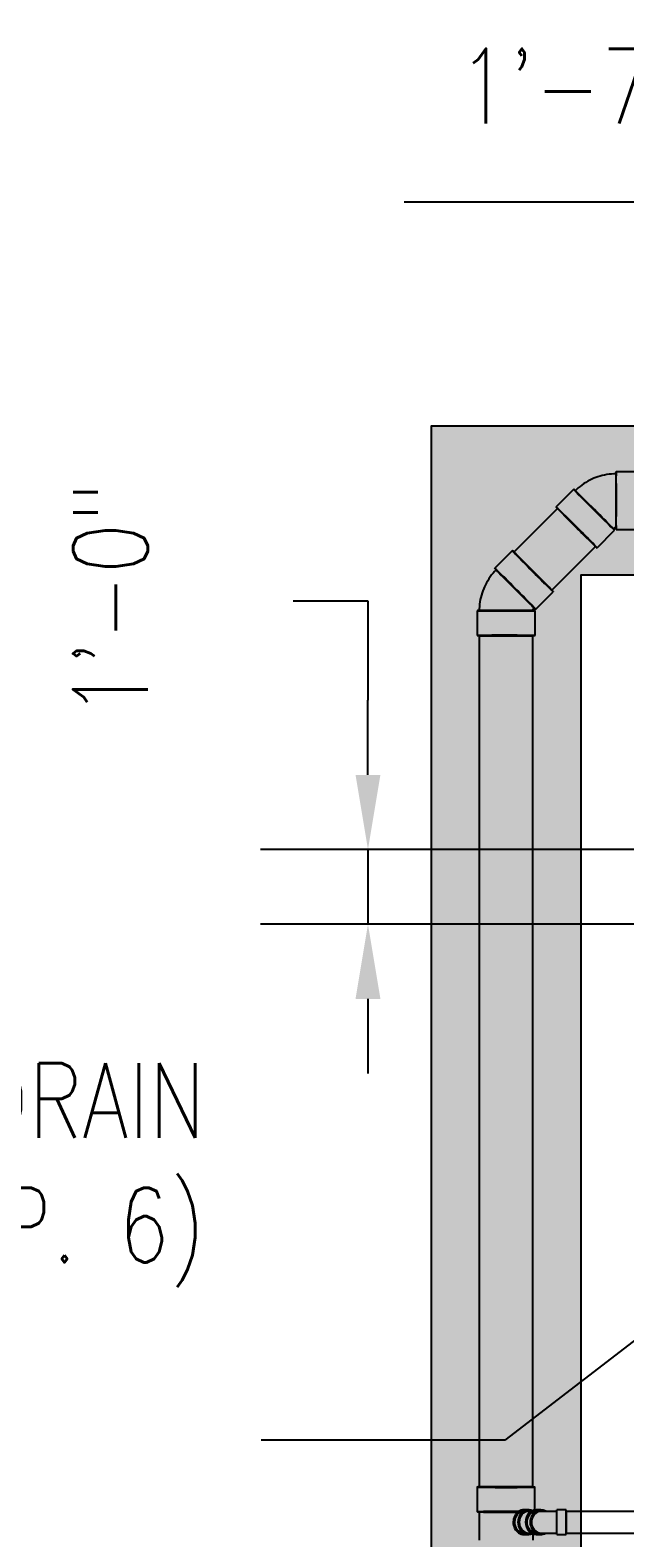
# Model space of a CAD drawing. Header units: inches. Extents: x -11997 to 19746, y -923 to 3129.
# Tile 10 of 25: x -700 to -605, y -155 to 88. Entities that reach past the tile are written whole.
import ezdxf
from ezdxf import colors
from ezdxf.entities.mleader import LeaderData, LeaderLine
from ezdxf.math import Vec2, Vec3

# ---------------------------------------------------------------- set-up
doc = ezdxf.new("R2010")
doc.units = ezdxf.units.IN
doc.header["$MEASUREMENT"] = 0
doc.layers.add('A-WALL-PATT', color=9, linetype='Continuous', true_color=0x808080)
for name, color, linetype in [('P-PIPE', 3, 'Continuous'), ('S-ANNO-DIMS', 1, 'Continuous'), ('S-ANNO-NOTE', 2, 'Continuous')]:
    doc.layers.add(name, color=color, linetype=linetype)
doc.styles.add('Annotative', font='romans.shx', dxfattribs={"width": 0.8, "height": 0.125})
doc.dimstyles.new('Annotative', dxfattribs={"dimscale": 0, "dimtxt": 0.125, "dimasz": 0.125, "dimexe": 0.18, "dimexo": 0.0625, "dimgap": 0.09, "dimtad": 1, "dimdec": 3, "dimzin": 3, "dimdsep": 46, "dimlunit": 4, "dimtxsty": 'Annotative', "dimcen": 0.09, "dimclrt": 2, "dimazin": 2, "dimtfac": 1, "dimtdec": 3, "dimtmove": 0, "dimatfit": 0, "dimfxl": 1, "dimtfill": 1, "dimfrac": 2, "dimtolj": 1, "dimtzin": 0, "dimarcsym": 0})
pattern_1 = [(228.0127875, (-816.34173, -1536.20594), (-8, -9), [0.134536, -13.31908805]), (184.9697407, (-816.43173, -1536.305937), (12, 1), [0.230868, -22.85592476]), (132.510447, (-816.66173, -1536.32594), (10, -11), [0.162788, -16.1160326]), (267.273689, (-817.05173, -1536.575937), (1, 20), [0.210238, -20.81355804]), (292.8336542, (-817.06173, -1536.785937), (-5, 12), [0.206155, -20.40937313]), (357.273689, (-816.98173, -1536.975937), (-20, 1), [0.210238, -20.81355804]), (37.6942405, (-816.77173, -1536.985937), (-13, -10), [0.278029, -27.52484855]), (72.2553284, (-816.55173, -1536.815937), (7, 22), [0.262488, -25.9863215]), (121.4295656, (-816.47173, -1536.565937), (-8, 13), [0.21095, -20.8840731]), (175.2363583, (-816.58173, -1536.38594), (11, -1), [0.240832, -11.80076258]), (222.3974378, (-816.82173, -1536.365937), (-12, -11), [0.311448, -30.833375]), (138.814075, (-816.06173, -1536.58594), (-7, 6), [0.106301, -10.5238448]), (171.4692344, (-816.14173, -1536.515937), (13, -2), [0.202237, -20.0215114]), (225, (-816.3417, -1536.48594), (-1e-16, -1), [0.141421, -1.27279256]), (203.1985905, (-816.41173, -1536.36594), (5, 2), [0.076158, -7.5396151]), (291.8014095, (-816.48173, -1536.39594), (-1, 3), [0.107703, -5.2774618]), (30.9637565, (-816.44173, -1536.49594), (3, 2), [0.174929, -5.6560229]), (161.565051, (-816.29173, -1536.40594), (2, -1), [0.126491, -3.03578666]), (16.3895403, (-817.06173, -1536.395937), (10, 3), [0.1772, -17.54284515]), (70.346176, (-816.89173, -1536.34594), (-4, -11), [0.148661, -14.71740775]), (293.1985905, (-816.29173, -1536.20594), (-2, 5), [0.152315, -7.4634581]), (343.6104597, (-816.23173, -1536.345937), (-10, 3), [0.1772, -17.54284515]), (339.443955, (-817.06173, -1537.01594), (-5, 2), [0.17088, -8.37312375]), (294.7751406, (-816.90173, -1537.07594), (-5, 11), [0.143178, -14.17464306]), (66.8014095, (-816.28173, -1537.20594), (2, 5), [0.152315, -7.4634581]), (17.3540246, (-816.22173, -1537.065937), (-13, -4), [0.167631, -16.5954236]), (69.443955, (-816.77173, -1537.20594), (-2, -5), [0.08544, -8.45856375]), (101.309932, (-816.34173, -1537.20594), (-1, 4), [0.05099, -5.0480295]), (165.963757, (-816.35173, -1537.15594), (3, -1), [0.206155, -3.91695063]), (186.009006, (-816.55173, -1537.105937), (10, 1), [0.19105, -18.91392317]), (303.690068, (-816.44173, -1536.58594), (-1, 2), [0.144222, -3.46132928]), (353.1572266, (-816.36173, -1536.705937), (17, -2), [0.251794, -24.92756262]), (60.945396, (-816.11173, -1536.73594), (-4, -7), [0.102956, -10.19267414]), (90, (-816.0617, -1536.6459), (-1, 1), [0.06, -0.94]), (120.256437, (-816.57173, -1537.07594), (4, -7), [0.138924, -13.75352]), (48.0127875, (-816.64173, -1536.95594), (8, 9), [0.269072, -13.18455205]), (0, (-816.4617, -1536.7559), (1, 1), [0.26, -0.74]), (325.3048465, (-816.20173, -1536.75594), (10, -7), [0.158114, -15.6532743]), (254.054604, (-816.07173, -1536.84594), (-1, -4), [0.145602, -7.1345079]), (207.6459754, (-816.11173, -1536.985937), (-19, -10), [0.237065, -23.4694742]), (175.4260787, (-816.32173, -1537.095937), (-13, 1), [0.250799, -24.8290734])]

# ---------------------------------------------------------------- blocks, each defined once
blk = doc.blocks.new('Bend - PVC - Sch 40 - DWV_USACE - Standard-1105255-00_SP_Foundation Drainage Plan-TO FDN_DOC')
at = {"layer": 'P-PIPE'}
for p, q in [((222.75, 1545.81), (218.75, 1545.81)), ((211.94, 1542.99), (209.11, 1540.16)), ((215.7, 1533.58), (218.52, 1536.41)), ((218.75, 1536.5), (222.75, 1536.5))]:
    blk.add_line(p, q, dxfattribs=at)
at = {"layer": 'P-PIPE', "flags": 128}
for points in [[(218.75, 1545.47), (218.38, 1545.46), (218.01, 1545.44), (217.64, 1545.4), (217.27, 1545.35), (216.91, 1545.28), (216.54, 1545.2), (216.18, 1545.11), (215.83, 1545), (215.48, 1544.87), (215.2, 1544.76)], [(215.2, 1544.76), (214.86, 1544.61), (214.52, 1544.45), (214.19, 1544.28), (213.87, 1544.09), (213.56, 1543.89), (213.26, 1543.67), (212.96, 1543.45), (212.68, 1543.21), (212.4, 1542.96), (212.18, 1542.75)], [(218.28, 1536.65), (218.3, 1536.67), (218.32, 1536.69), (218.34, 1536.7), (218.36, 1536.72), (218.38, 1536.73), (218.41, 1536.75), (218.43, 1536.76), (218.45, 1536.77), (218.48, 1536.79), (218.5, 1536.79)], [(218.5, 1536.79), (218.52, 1536.8), (218.55, 1536.81), (218.57, 1536.82), (218.6, 1536.83), (218.63, 1536.83), (218.65, 1536.84), (218.68, 1536.84), (218.7, 1536.84), (218.73, 1536.84), (218.75, 1536.85)]]:
    blk.add_lwpolyline(points, dxfattribs=at)
at = {"layer": 'P-PIPE'}
for centre, major_axis, start_param, end_param in [((218.75, 1541.16), (0, 4.66), 0.004314, 3.145907), ((218.75, 1541.16), (0, 4.31), 0.004314, 3.145907), ((218.75, 1541.16), (0, 4.66), 3.145907, 6.2875), ((218.75, 1541.16), (0, 4.31), 3.145907, 6.2875), ((222.75, 1541.16), (0, 4.66), 0.004314, 3.145907), ((222.75, 1541.16), (0, 4.66), 3.145907, 6.2875), ((215.23, 1539.7), (-3.29, 3.29), 6.278871, 9.420463), ((215.23, 1539.7), (-3.29, 3.29), 3.137278, 6.278871), ((215.23, 1539.7), (-3.05, 3.05), 6.278871, 9.420463), ((215.23, 1539.7), (-3.05, 3.05), 3.137278, 6.278871), ((212.4, 1536.87), (-3.29, 3.29), 6.278871, 9.420463), ((212.4, 1536.87), (-3.29, 3.29), 3.137278, 6.278871)]:
    blk.add_ellipse(centre, major_axis=major_axis, ratio=0.010416, start_param=start_param, end_param=end_param, dxfattribs=at)
blk = doc.blocks.new('Bend - PVC - Sch 40 - DWV_USACE - Standard-1110594-00_SP_Foundation Drainage Plan-TO FDN_DOC')
at = {"layer": 'P-PIPE'}
for p, q in [((206.67, 1387.02), (205.92, 1387.02)), ((210.71, 1387.02), (209.21, 1387.02)), ((209.21, 1383.06), (209.21, 1387.02)), ((210.71, 1383.06), (210.71, 1387.02)), ((205.92, 1383.06), (206.67, 1383.06)), ((209.21, 1385.04), (209.21, 1385.04)), ((209.21, 1385.04), (209.21, 1385.04)), ((209.21, 1385.04), (209.21, 1385.04)), ((209.21, 1385.04), (209.21, 1385.04)), ((209.21, 1383.06), (210.71, 1383.06)), ((210.71, 1385.04), (210.71, 1385.04)), ((210.71, 1385.04), (210.71, 1385.04))]:
    blk.add_line(p, q, dxfattribs=at)
at = {"layer": 'P-PIPE', "flags": 128}
for points in [[(209.21, 1386.79), (209.09, 1386.79), (208.97, 1386.79), (208.86, 1386.79), (208.74, 1386.79), (208.63, 1386.79), (208.51, 1386.79), (208.4, 1386.79), (208.29, 1386.79), (208.18, 1386.79), (208.07, 1386.79), (207.96, 1386.79), (207.86, 1386.79), (207.75, 1386.79), (207.65, 1386.79), (207.56, 1386.79), (207.46, 1386.79), (207.37, 1386.79), (207.28, 1386.79), (207.19, 1386.79), (207.11, 1386.79), (207.03, 1386.79), (206.95, 1386.79), (206.88, 1386.79), (206.81, 1386.79), (206.75, 1386.79), (206.68, 1386.79), (206.67, 1386.79)], [(206.67, 1383.29), (206.73, 1383.29), (206.8, 1383.29), (206.87, 1383.29), (206.94, 1383.29), (207.02, 1383.29), (207.09, 1383.29), (207.18, 1383.29), (207.26, 1383.29), (207.35, 1383.29), (207.44, 1383.29), (207.54, 1383.29), (207.64, 1383.29), (207.74, 1383.29), (207.84, 1383.29), (207.94, 1383.29), (208.05, 1383.29), (208.16, 1383.29), (208.27, 1383.29), (208.38, 1383.29), (208.49, 1383.29), (208.6, 1383.29), (208.72, 1383.29), (208.84, 1383.29), (208.95, 1383.29), (209.07, 1383.29), (209.19, 1383.29), (209.21, 1383.29)]]:
    blk.add_lwpolyline(points, dxfattribs=at)
at = {"layer": 'P-PIPE'}
for centre, major_axis, start_param, end_param in [((205.92, 1385.04), (0, 1.98), 6.062597, 7.853982), ((206.67, 1385.04), (0, 1.98), 5.813092, 7.853982), ((206.67, 1385.04), (0, 1.75), 6.283185, 7.853982), ((205.92, 1385.04), (0, 1.98), 1.570796, 3.141593), ((206.67, 1385.04), (0, 1.98), 1.570796, 3.627428), ((206.67, 1385.04), (0, 1.75), 1.570796, 3.141593)]:
    blk.add_ellipse(centre, major_axis=major_axis, ratio=0.866025, start_param=start_param, end_param=end_param, dxfattribs=at)
blk = doc.blocks.new('Mechanical_Box_H_rvt-1-00_SP_Foundation Drainage Plan-TO FDN_DOC')
at = {"layer": 'P-PIPE'}
for p, q in [((201.35, 1547.92), (194.31, 1540.88)), ((200.41, 1534.78), (207.45, 1541.82)), ((188.76, 1527.48), (188.76, 1390.69)), ((197.39, 1390.69), (197.39, 1527.48)), ((188.44, 1390.69), (188.44, 1386.71)), ((197.71, 1387.16), (197.71, 1390.69)), ((188.74, 1386.71), (188.74, 1382.14)), ((196.71, 1387.02), (195.94, 1387.04)), ((197.12, 1386.79), (196.7, 1386.79)), ((205.08, 1386.79), (202.71, 1386.79)), ((202.71, 1385.04), (202.71, 1386.79)), ((202.71, 1386.79), (202.71, 1385.04)), ((266.51, 1386.79), (205.08, 1386.79)), ((195.94, 1383.08), (196.65, 1383.07)), ((196.69, 1383.29), (197.12, 1383.29)), ((197.42, 1382.14), (197.42, 1383.08)), ((202.71, 1383.29), (202.71, 1385.04)), ((202.71, 1385.04), (202.71, 1383.29)), ((202.71, 1383.29), (205.08, 1383.29)), ((205.08, 1383.29), (266.51, 1383.29))]:
    blk.add_line(p, q, dxfattribs=at)
for centre, major_axis, ratio, start_param, end_param in [((204.4, 1544.87), (-3.05, 3.05), 0.010416, 4.712389, 6.283185), ((204.4, 1544.87), (-3.05, 3.05), 0.010416, 0, 1.570796), ((204.4, 1544.87), (-3.05, 3.05), 0.010416, 1.570796, 3.141593), ((204.4, 1544.87), (-3.05, 3.05), 0.010416, 3.141593, 4.712389), ((197.36, 1537.83), (-3.05, 3.05), 0.010416, 4.712389, 6.283185), ((197.36, 1537.83), (-3.05, 3.05), 0.010416, 0, 1.570796), ((197.36, 1537.83), (-3.05, 3.05), 0.010416, 1.570796, 3.141593), ((197.36, 1537.83), (-3.05, 3.05), 0.010416, 3.141593, 4.712389), ((193.08, 1527.48), (4.31, 0), 0.010416, 1.570796, 3.141593), ((193.08, 1527.48), (4.31, 0), 0.010416, 3.141593, 4.712389), ((193.08, 1527.48), (4.31, 0), 0.010416, 0, 1.570796), ((193.08, 1527.48), (4.31, 0), 0.010416, 4.712389, 6.283185), ((193.08, 1390.69), (4.63, 0), 0.010416, 2.094395, 5.235988), ((193.08, 1390.69), (-4.31, 0), 0.010416, 4.712389, 6.283185), ((193.08, 1390.69), (4.31, 0), 0.010416, 3.141593, 4.712389), ((193.08, 1390.69), (4.63, 0), 0.010416, 5.235988, 8.37758), ((193.08, 1390.69), (-4.31, 0), 0.010416, 3.141593, 4.712389), ((193.08, 1390.69), (4.31, 0), 0.010416, 4.712389, 6.283185), ((193.08, 1386.71), (4.63, 0), 0.010416, 2.094395, 5.128756), ((193.08, 1386.71), (4.34, 0), 0.010416, 2.094395, 5.160065), ((193.08, 1386.71), (4.63, 0), 0.010416, 7.409861, 8.37758), ((193.08, 1386.71), (4.34, 0), 0.010416, 7.378564, 8.37758), ((195.94, 1385.06), (0.04, 1.98), 0.865978, 0.02083, 3.162423), ((195.94, 1385.06), (0.03, 1.75), 0.865978, 0.034183, 3.107409), ((196.69, 1385.04), (0.04, 1.98), 0.865978, -0.350594, 3.52864), ((196.69, 1385.04), (0, 1.75), 0.866025, 0, 1.570796), ((197.92, 1385.04), (0, 1.75), 0.866025, 0, 1.570796), ((196.69, 1385.04), (0, 1.75), 0.866025, 1.570796, 3.141593), ((197.92, 1385.04), (0, 1.75), 0.866025, 1.570796, 3.141593)]:
    blk.add_ellipse(centre, major_axis=major_axis, ratio=ratio, start_param=start_param, end_param=end_param, dxfattribs=at)
at = {"layer": 'P-PIPE', "color": 3, "lineweight": 9}
for name, p in [('Bend - PVC - Sch 40 - DWV_USACE - Standard-1105255-00_SP_Foundation Drainage Plan-TO FDN_DOC', (-8, 8)), ('Bend - PVC - Sch 40 - DWV_USACE - Standard-1110594-00_SP_Foundation Drainage Plan-TO FDN_DOC', (-8, 0))]:
    blk.add_blockref(name, p, dxfattribs=at)
at = {"layer": 'P-PIPE', "color": 3, "lineweight": 9, "rotation": 45.0000000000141}
blk.add_blockref('Bend - PVC - Sch 40 - DWV_USACE - Standard-1105255-00_SP_Foundation Drainage Plan-TO FDN_DOC', (1129.62, 290.56), dxfattribs=at)
blk = doc.blocks.new('*D37')
at = {"layer": 'Defpoints', "color": 0, "transparency": 16777216}
for p in [(-547.05, -44.1), (-646.18, -56.1), (-547.05, -56.1)]:
    blk.add_point(p, dxfattribs=at)
at = {"layer": 'S-ANNO-DIMS', "color": 0, "lineweight": -2, "transparency": 16777216}
for p, q in [((-658.18, -4.15), (-646.18, -4.15)), ((-646.18, -4.15), (-646.18, -20.1)), ((-646.18, -32.1), (-646.18, -20.1)), ((-553.05, -44.1), (-663.46, -44.1)), ((-646.18, -44.1), (-646.18, -56.1)), ((-553.05, -56.1), (-663.46, -56.1)), ((-646.18, -68.1), (-646.18, -80.1))]:
    blk.add_line(p, q, dxfattribs=at)
at = {"layer": 'S-ANNO-DIMS', "color": 0, "transparency": 16777216}
for points in [[(-648.18, -32.1), (-644.18, -32.1), (-646.18, -44.1)], [(-648.18, -68.1), (-644.18, -68.1), (-646.18, -56.1)]]:
    blk.add_solid(points, dxfattribs=at)
at = {"layer": 'S-ANNO-DIMS', "color": 2, "lineweight": -3, "transparency": 16777216, "insert": (-693.56, -22.89), "char_height": 12, "attachment_point": 1, "rotation": 90, "line_spacing_factor": 0.983083, "style": 'Annotative', "bg_fill": 3, "box_fill_scale": 1.25, "bg_fill_color": 256, "bg_fill_true_color": 13158600, "bg_fill_transparency": 0}
blk.add_mtext('\\A1;1\'-0"', dxfattribs=at)
blk = doc.blocks.new('*D75')
at = {"layer": 'Defpoints', "color": 0, "transparency": 16777216}
for p in [(-548.98, -11.92), (-548.98, -57.16), (-567.98, -62.01)]:
    blk.add_point(p, dxfattribs=at)
at = {"layer": 'S-ANNO-DIMS', "color": 0, "lineweight": -2, "transparency": 16777216}
for p, q in [((-585.61, 59.9), (-640.38, 59.9)), ((-558.48, -11.92), (-585.61, 59.9)), ((-567.98, -56.01), (-567.98, 5.36)), ((-548.98, -51.16), (-548.98, 5.36)), ((-579.98, -11.92), (-591.98, -11.92)), ((-567.98, -11.92), (-548.98, -11.92)), ((-567.98, -11.92), (-548.98, -11.92)), ((-536.98, -11.92), (-524.98, -11.92))]:
    blk.add_line(p, q, dxfattribs=at)
at = {"layer": 'S-ANNO-DIMS', "color": 0, "transparency": 16777216}
for points in [[(-579.98, -9.92), (-579.98, -13.92), (-567.98, -11.92)], [(-536.98, -9.92), (-536.98, -13.92), (-548.98, -11.92)]]:
    blk.add_solid(points, dxfattribs=at)
at = {"layer": 'S-ANNO-DIMS', "color": 2, "lineweight": -3, "transparency": 16777216, "insert": (-631.74, 84.54), "char_height": 12, "attachment_point": 1, "line_spacing_factor": 0.983083, "style": 'Annotative', "bg_fill": 3, "box_fill_scale": 1.25, "bg_fill_color": 256, "bg_fill_true_color": 13158600, "bg_fill_transparency": 0}
blk.add_mtext('\\A1;1\'-7"', dxfattribs=at)

msp = doc.modelspace()

# ---------------------------------------------------------------- hatches: boundary and pattern name
at = {"layer": 'A-WALL-PATT', "lineweight": -3}
h = msp.add_hatch(dxfattribs=at)
h.set_pattern_fill('GRAVEL', color=8)
h.set_pattern_definition(pattern_1)
h.paths.add_polyline_path([(956.3516, -686), (654.0157, -686), (654.0157, -606), (588.0157, -606), (588.0157, -392.0482), (612.0157, -392.0482), (612.0157, 0), (-611.9843, 0), (-611.9843, -392.0482), (-587.9843, -392.0482), (-587.9843, -606), (-653.9843, -606), (-653.9843, -686), (-956.3516, -686), (-956.3516, -662), (-677.9843, -662), (-677.9843, -582), (-611.9843, -582), (-611.9843, -416), (-635.9843, -416), (-635.9843, 23.9518), (636.0157, 23.9518), (636.0157, -416.0482), (612.0157, -416.0482), (612.0157, -582), (678.0157, -582), (678.0157, -662), (956.3516, -662)])
at = {"layer": 'A-WALL-PATT', "lineweight": -3, "transparency": 33554559}
h = msp.add_hatch(dxfattribs=at)
h.set_pattern_fill('GRAVEL', color=8, style=0)
h.set_pattern_definition(pattern_1)
h.paths.add_polyline_path([(956.3516, -686), (654.0157, -686), (654.0157, -606), (588.0157, -606), (588.0157, -392.0482), (612.0157, -392.0482), (612.0157, 0), (-611.9843, 0), (-611.9843, -392.0482), (-587.9843, -392.0482), (-587.9843, -606), (-653.9843, -606), (-653.9843, -686), (-956.3516, -686), (-956.3516, -662), (-677.9843, -662), (-677.9843, -582), (-611.9843, -582), (-611.9843, -416), (-635.9843, -416), (-635.9843, 23.9518), (636.0157, 23.9518), (636.0157, -416.0482), (612.0157, -416.0482), (612.0157, -582), (678.0157, -582), (678.0157, -662), (956.3516, -662)])
h = msp.add_hatch(dxfattribs=at)
h.set_pattern_fill('AR-SAND', color=8, scale=4)
h.set_pattern_definition([(37.5, (-817.062, -1537.206), (-0.251973, 7.707295), [0, -6.08, 0, -6.8, 0, -6.5]), (7.5, (-817.062, -1537.206), (7.079107, 11.288584), [0, -3.28, 0, -5.48, 0, -2.1]), (327.5, (-821.982, -1537.206), (12.456567, 0.022636), [0, -2, 0, -7.2, 0, -9.4]), (317.5, (-821.982, -1537.206), (12.024506, 3.5107), [0, -1, 0, -4.72, 0, -5.4])])
h.paths.add_polyline_path([(956.3516, -686), (654.0157, -686), (654.0157, -606), (588.0157, -606), (588.0157, -392.0482), (612.0157, -392.0482), (612.0157, 0), (-611.9843, 0), (-611.9843, -392.0482), (-587.9843, -392.0482), (-587.9843, -606), (-653.9843, -606), (-653.9843, -686), (-956.3516, -686), (-956.3516, -662), (-677.9843, -662), (-677.9843, -582), (-611.9843, -582), (-611.9843, -416), (-635.9843, -416), (-635.9843, 23.9518), (636.0157, 23.9518), (636.0157, -416.0482), (612.0157, -416.0482), (612.0157, -582), (678.0157, -582), (678.0157, -662), (956.3516, -662)])

# ---------------------------------------------------------------- block references
at = {"layer": 'P-PIPE', "color": 8, "lineweight": -3}
msp.add_blockref('Mechanical_Box_H_rvt-1-00_SP_Foundation Drainage Plan-TO FDN_DOC', (-817.0617, -1537.2059), dxfattribs=at)

# ---------------------------------------------------------------- next in the draw order: dimensions: what is measured, and where the dimension line sits
at = {"layer": 'S-ANNO-DIMS', "lineweight": -3}
dim = msp.add_linear_dim(base=(-646.1807, -56.0965), p1=(-547.0473, -44.0965), p2=(-547.0473, -56.0965), angle=90, dimstyle='Annotative', override={"dimpost": '\\X'}, dxfattribs=at)
dim.commit()
dim.dimension.update_dxf_attribs({"geometry": '*D37', "text_midpoint": (-668.7735, -4.1473), "dimtype": 160, "text_rotation": 90})

# ---------------------------------------------------------------- next in the draw order: linework, layer by layer
at = {"layer": 'A-WALL-PATT', "color": 8, "lineweight": -3, "flags": 128}
msp.add_lwpolyline([(612.0157, 0), (-611.9843, 0), (-611.9843, -392.0482), (-587.9843, -392.0482), (-587.9843, -606), (-653.9843, -606), (-653.9843, -686), (-956.3516, -686), (-956.3516, -662), (-677.9843, -662), (-677.9843, -582), (-611.9843, -582), (-611.9843, -416), (-635.9843, -416), (-635.9843, 23.9518), (636.0157, 23.9518)], dxfattribs=at)

# ---------------------------------------------------------------- next in the draw order: leaders
at = {"layer": 'S-ANNO-NOTE', "lineweight": -3}
ml = msp.add_multileader_mtext('Standard', dxfattribs=at)
ml.set_content('3"%%C FROM TRENCH DRAIN\\P(TYP. 6)', color=256, style='Annotative')
ml.set_leader_properties(color=1, linetype='ByLayer', lineweight=-1)
ml.build(insert=Vec2(0, 0))
ml.multileader.update_dxf_attribs({"text_right_attachment_type": 4, "dogleg_length": 0.125, "arrow_head_size": 12, "scale": 96})
ctx = ml.context
ctx.base_point, ctx.scale, ctx.char_height, ctx.arrow_head_size, ctx.landing_gap_size, ctx.plane_origin = Vec3(-785.0907, -86.4184), 96, 12, 12, 9, Vec3(-998.9168, -78.6165)
ctx.right_attachment, ctx.text_align_type = 4, 2
notes = []
notes.append((ctx, [(1, (1, 1, 0), (-624.1672, -138.9899), (-1, 0), 39.1521, [(1, [(-594.6509, -152.0632), (-460.8596, -13.0135)], 0, [])])]))
ctx.mtext.insert, ctx.mtext.width, ctx.mtext.defined_height, ctx.mtext.alignment, ctx.mtext.flow_direction = Vec3(-672.3192, -78.4184), 117.961503, 78.1889, 3, 5
for ctx, leaders in notes:
    for number, flags, end, landing, length, lines in leaders:
        leader = LeaderData()
        leader.index, (leader.has_last_leader_line, leader.has_dogleg_vector, leader.attachment_direction) = number, flags
        leader.last_leader_point, leader.dogleg_vector, leader.dogleg_length = Vec3(end), Vec3(landing), length
        for number, points, colour, breaks in lines:
            line = LeaderLine()
            line.index, line.vertices, line.color, line.breaks = number, Vec3.list(points), colors.encode_raw_color(colour), breaks
            leader.lines.append(line)
        ctx.leaders.append(leader)

# ---------------------------------------------------------------- next in the draw order: dimensions: what is measured, and where the dimension line sits
at = {"layer": 'S-ANNO-DIMS', "lineweight": -3}
dim = msp.add_linear_dim(base=(-548.9843, -11.9177), p1=(-567.9843, -62.0131), p2=(-548.9843, -57.1612), dimstyle='Annotative', override={"dimpost": '\\X'}, dxfattribs=at)
dim.commit()
dim.dimension.update_dxf_attribs({"geometry": '*D75', "text_midpoint": (-594.2502, 59.8996), "dimtype": 160})

doc.saveas('drawing.dxf')
